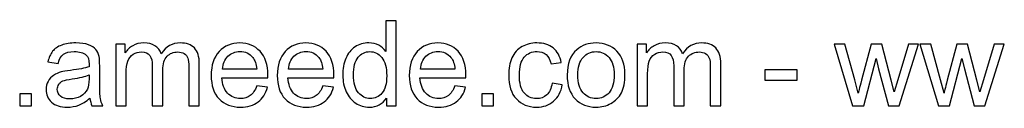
# Model space of a CAD drawing. Header units: millimetres. Extents: x -427 to 344, y -325 to 221.
# Tile 3 of 14: x -137 to 58, y -325 to -308. Entities that reach past the tile are written whole.
import ezdxf

# ---------------------------------------------------------------- set-up
doc = ezdxf.new("R2010")
doc.units = ezdxf.units.MM
doc.header["$MEASUREMENT"] = 0
doc.layers.add('Layer 1', color=7, linetype='Continuous')

msp = doc.modelspace()

# ---------------------------------------------------------------- linework, layer by layer
at = {"layer": 'Layer 1', "color": 250}
for points, knots in [([(-64.3417, -324.7283), (-64.3417, -324.7283), (-64.3417, -323.1744), (-64.3417, -323.1744), (-64.3417, -323.1744), (-65.1167, -324.3821), (-66.2575, -324.9879), (-67.7642, -324.9879), (-67.7642, -324.9879), (-68.7398, -324.9879), (-69.6367, -324.7204), (-70.4511, -324.1815), (-70.4511, -324.1815), (-71.2693, -323.6465), (-71.9027, -322.8951), (-72.3551, -321.9352), (-72.3551, -321.9352), (-72.8036, -320.9714), (-73.0278, -319.866), (-73.0278, -318.615), (-73.0278, -318.615), (-73.0278, -317.3955), (-72.8232, -316.29), (-72.418, -315.2948), (-72.418, -315.2948), (-72.0089, -314.3034), (-71.3991, -313.5402), (-70.5848, -313.0131), (-70.5848, -313.0131), (-69.7744, -312.482), (-68.8618, -312.2184), (-67.8586, -312.2184), (-67.8586, -312.2184), (-67.119, -312.2184), (-66.4621, -312.3758), (-65.8877, -312.6866), (-65.8877, -312.6866), (-65.3134, -312.9974), (-64.8452, -313.4065), (-64.4833, -313.9061), (-64.4833, -313.9061), (-64.4833, -313.9061), (-64.4833, -307.8282), (-64.4833, -307.8282), (-64.4833, -307.8282), (-64.4833, -307.8282), (-62.4062, -307.8282), (-62.4062, -307.8282), (-62.4062, -307.8282), (-62.4062, -307.8282), (-62.4062, -324.7283), (-62.4062, -324.7283), (-62.4062, -324.7283), (-62.4062, -324.7283), (-64.3417, -324.7283), (-64.3417, -324.7283)], [0, 0, 0, 0, 0.06666667, 0.06666667, 0.06666667, 0.06666667, 0.13333333, 0.13333333, 0.13333333, 0.13333333, 0.2, 0.2, 0.2, 0.2, 0.26666667, 0.26666667, 0.26666667, 0.26666667, 0.33333333, 0.33333333, 0.33333333, 0.33333333, 0.4, 0.4, 0.4, 0.4, 0.46666667, 0.46666667, 0.46666667, 0.46666667, 0.53333333, 0.53333333, 0.53333333, 0.53333333, 0.6, 0.6, 0.6, 0.6, 0.66666667, 0.66666667, 0.66666667, 0.66666667, 0.73333333, 0.73333333, 0.73333333, 0.73333333, 0.8, 0.8, 0.8, 0.8, 0.86666667, 0.86666667, 0.86666667, 0.86666667, 1, 1, 1, 1]), ([(-123.2915, -323.1941), (-124.0625, -323.851), (-124.806, -324.3113), (-125.5181, -324.5827), (-125.5181, -324.5827), (-126.2301, -324.8542), (-126.9933, -324.9879), (-127.8116, -324.9879), (-127.8116, -324.9879), (-129.157, -324.9879), (-130.1916, -324.6614), (-130.9154, -324.0045), (-130.9154, -324.0045), (-131.6393, -323.3514), (-132.0012, -322.5135), (-132.0012, -321.4946), (-132.0012, -321.4946), (-132.0012, -320.8967), (-131.8635, -320.3499), (-131.592, -319.8542), (-131.592, -319.8542), (-131.3167, -319.3585), (-130.9587, -318.9651), (-130.5181, -318.6661), (-130.5181, -318.6661), (-130.0736, -318.3672), (-129.5779, -318.139), (-129.0232, -317.9856), (-129.0232, -317.9856), (-128.6141, -317.8794), (-127.9964, -317.7771), (-127.1743, -317.6748), (-127.1743, -317.6748), (-125.4984, -317.4781), (-124.2592, -317.2381), (-123.4685, -316.9627), (-123.4685, -316.9627), (-123.4606, -316.6795), (-123.4567, -316.4985), (-123.4567, -316.4238), (-123.4567, -316.4238), (-123.4567, -315.5819), (-123.6534, -314.9879), (-124.0468, -314.6417), (-124.0468, -314.6417), (-124.5779, -314.1736), (-125.3686, -313.9415), (-126.415, -313.9415), (-126.415, -313.9415), (-127.3946, -313.9415), (-128.1184, -314.1146), (-128.5826, -314.4568), (-128.5826, -314.4568), (-129.0507, -314.7991), (-129.393, -315.4049), (-129.6172, -316.2782), (-129.6172, -316.2782), (-129.6172, -316.2782), (-131.6471, -315.995), (-131.6471, -315.995), (-131.6471, -315.995), (-131.4622, -315.1256), (-131.1593, -314.4214), (-130.7345, -313.8864), (-130.7345, -313.8864), (-130.3096, -313.3514), (-129.6959, -312.9423), (-128.8934, -312.6512), (-128.8934, -312.6512), (-128.0948, -312.364), (-127.1625, -312.2184), (-126.1082, -312.2184), (-126.1082, -312.2184), (-125.0617, -312.2184), (-124.2081, -312.3404), (-123.5511, -312.5882), (-123.5511, -312.5882), (-122.8981, -312.8361), (-122.4142, -313.1429), (-122.1074, -313.5166), (-122.1074, -313.5166), (-121.8005, -313.8904), (-121.5842, -314.3624), (-121.4583, -314.9328), (-121.4583, -314.9328), (-121.3914, -315.2869), (-121.356, -315.9242), (-121.356, -316.8408), (-121.356, -316.8408), (-121.356, -316.8408), (-121.356, -319.5945), (-121.356, -319.5945), (-121.356, -319.5945), (-121.356, -321.5182), (-121.3127, -322.7338), (-121.2262, -323.2491), (-121.2262, -323.2491), (-121.1436, -323.7645), (-120.9705, -324.2562), (-120.7187, -324.7283), (-120.7187, -324.7283), (-120.7187, -324.7283), (-122.8902, -324.7283), (-122.8902, -324.7283), (-122.8902, -324.7283), (-123.0987, -324.2916), (-123.2325, -323.7802), (-123.2915, -323.1941)], [0, 0, 0, 0, 0.03571429, 0.03571429, 0.03571429, 0.03571429, 0.07142857, 0.07142857, 0.07142857, 0.07142857, 0.10714286, 0.10714286, 0.10714286, 0.10714286, 0.14285714, 0.14285714, 0.14285714, 0.14285714, 0.17857143, 0.17857143, 0.17857143, 0.17857143, 0.21428571, 0.21428571, 0.21428571, 0.21428571, 0.25, 0.25, 0.25, 0.25, 0.28571429, 0.28571429, 0.28571429, 0.28571429, 0.32142857, 0.32142857, 0.32142857, 0.32142857, 0.35714286, 0.35714286, 0.35714286, 0.35714286, 0.39285714, 0.39285714, 0.39285714, 0.39285714, 0.42857143, 0.42857143, 0.42857143, 0.42857143, 0.46428571, 0.46428571, 0.46428571, 0.46428571, 0.5, 0.5, 0.5, 0.5, 0.53571429, 0.53571429, 0.53571429, 0.53571429, 0.57142857, 0.57142857, 0.57142857, 0.57142857, 0.60714286, 0.60714286, 0.60714286, 0.60714286, 0.64285714, 0.64285714, 0.64285714, 0.64285714, 0.67857143, 0.67857143, 0.67857143, 0.67857143, 0.71428571, 0.71428571, 0.71428571, 0.71428571, 0.75, 0.75, 0.75, 0.75, 0.78571429, 0.78571429, 0.78571429, 0.78571429, 0.82142857, 0.82142857, 0.82142857, 0.82142857, 0.85714286, 0.85714286, 0.85714286, 0.85714286, 0.89285714, 0.89285714, 0.89285714, 0.89285714, 0.92857143, 0.92857143, 0.92857143, 0.92857143, 1, 1, 1, 1]), ([(-118.1656, -324.7283), (-118.1656, -324.7283), (-118.1656, -312.4781), (-118.1656, -312.4781), (-118.1656, -312.4781), (-118.1656, -312.4781), (-116.3009, -312.4781), (-116.3009, -312.4781), (-116.3009, -312.4781), (-116.3009, -312.4781), (-116.3009, -314.209), (-116.3009, -314.209), (-116.3009, -314.209), (-115.9193, -313.6111), (-115.4079, -313.1272), (-114.7706, -312.7653), (-114.7706, -312.7653), (-114.1333, -312.3994), (-113.4095, -312.2184), (-112.5951, -312.2184), (-112.5951, -312.2184), (-111.6903, -312.2184), (-110.9468, -312.4073), (-110.3685, -312.781), (-110.3685, -312.781), (-109.7903, -313.1587), (-109.3811, -313.6819), (-109.1451, -314.3585), (-109.1451, -314.3585), (-108.1695, -312.9305), (-106.9067, -312.2184), (-105.3489, -312.2184), (-105.3489, -312.2184), (-104.1294, -312.2184), (-103.1891, -312.5528), (-102.5361, -313.2255), (-102.5361, -313.2255), (-101.8792, -313.8982), (-101.5487, -314.9328), (-101.5487, -316.3294), (-101.5487, -316.3294), (-101.5487, -316.3294), (-101.5487, -324.7283), (-101.5487, -324.7283), (-101.5487, -324.7283), (-101.5487, -324.7283), (-103.6258, -324.7283), (-103.6258, -324.7283), (-103.6258, -324.7283), (-103.6258, -324.7283), (-103.6258, -317.0178), (-103.6258, -317.0178), (-103.6258, -317.0178), (-103.6258, -316.1917), (-103.6966, -315.5937), (-103.8304, -315.2279), (-103.8304, -315.2279), (-103.9641, -314.862), (-104.208, -314.5709), (-104.566, -314.3467), (-104.566, -314.3467), (-104.9201, -314.1225), (-105.3371, -314.0123), (-105.8131, -314.0123), (-105.8131, -314.0123), (-106.6785, -314.0123), (-107.3945, -314.2995), (-107.9649, -314.8699), (-107.9649, -314.8699), (-108.5353, -315.4443), (-108.8186, -316.3609), (-108.8186, -317.6197), (-108.8186, -317.6197), (-108.8186, -317.6197), (-108.8186, -324.7283), (-108.8186, -324.7283), (-108.8186, -324.7283), (-108.8186, -324.7283), (-110.8957, -324.7283), (-110.8957, -324.7283), (-110.8957, -324.7283), (-110.8957, -324.7283), (-110.8957, -316.7779), (-110.8957, -316.7779), (-110.8957, -316.7779), (-110.8957, -315.8573), (-111.0648, -315.1649), (-111.4032, -314.7047), (-111.4032, -314.7047), (-111.7415, -314.2444), (-112.2962, -314.0123), (-113.0633, -314.0123), (-113.0633, -314.0123), (-113.6455, -314.0123), (-114.1844, -314.1657), (-114.6801, -314.4726), (-114.6801, -314.4726), (-115.1758, -314.7794), (-115.5338, -315.2279), (-115.758, -315.8219), (-115.758, -315.8219), (-115.9783, -316.412), (-116.0885, -317.2657), (-116.0885, -318.379), (-116.0885, -318.379), (-116.0885, -318.379), (-116.0885, -324.7283), (-116.0885, -324.7283), (-116.0885, -324.7283), (-116.0885, -324.7283), (-118.1656, -324.7283), (-118.1656, -324.7283)], [0, 0, 0, 0, 0.03448276, 0.03448276, 0.03448276, 0.03448276, 0.06896552, 0.06896552, 0.06896552, 0.06896552, 0.10344828, 0.10344828, 0.10344828, 0.10344828, 0.13793103, 0.13793103, 0.13793103, 0.13793103, 0.17241379, 0.17241379, 0.17241379, 0.17241379, 0.20689655, 0.20689655, 0.20689655, 0.20689655, 0.24137931, 0.24137931, 0.24137931, 0.24137931, 0.27586207, 0.27586207, 0.27586207, 0.27586207, 0.31034483, 0.31034483, 0.31034483, 0.31034483, 0.34482759, 0.34482759, 0.34482759, 0.34482759, 0.37931034, 0.37931034, 0.37931034, 0.37931034, 0.4137931, 0.4137931, 0.4137931, 0.4137931, 0.44827586, 0.44827586, 0.44827586, 0.44827586, 0.48275862, 0.48275862, 0.48275862, 0.48275862, 0.51724138, 0.51724138, 0.51724138, 0.51724138, 0.55172414, 0.55172414, 0.55172414, 0.55172414, 0.5862069, 0.5862069, 0.5862069, 0.5862069, 0.62068966, 0.62068966, 0.62068966, 0.62068966, 0.65517241, 0.65517241, 0.65517241, 0.65517241, 0.68965517, 0.68965517, 0.68965517, 0.68965517, 0.72413793, 0.72413793, 0.72413793, 0.72413793, 0.75862069, 0.75862069, 0.75862069, 0.75862069, 0.79310345, 0.79310345, 0.79310345, 0.79310345, 0.82758621, 0.82758621, 0.82758621, 0.82758621, 0.86206897, 0.86206897, 0.86206897, 0.86206897, 0.89655172, 0.89655172, 0.89655172, 0.89655172, 0.93103448, 0.93103448, 0.93103448, 0.93103448, 1, 1, 1, 1]), ([(-90.1482, -320.7629), (-90.1482, -320.7629), (-88.0003, -321.0462), (-88.0003, -321.0462), (-88.0003, -321.0462), (-88.3347, -322.2932), (-88.9602, -323.2649), (-89.8729, -323.9533), (-89.8729, -323.9533), (-90.7855, -324.6418), (-91.95, -324.9879), (-93.3701, -324.9879), (-93.3701, -324.9879), (-95.1561, -324.9879), (-96.5723, -324.4372), (-97.6187, -323.3357), (-97.6187, -323.3357), (-98.6652, -322.2381), (-99.1884, -320.6921), (-99.1884, -318.7055), (-99.1884, -318.7055), (-99.1884, -316.652), (-98.6612, -315.0548), (-97.603, -313.9218), (-97.603, -313.9218), (-96.5448, -312.7849), (-95.1718, -312.2184), (-93.4842, -312.2184), (-93.4842, -312.2184), (-91.8516, -312.2184), (-90.518, -312.7731), (-89.4834, -313.8864), (-89.4834, -313.8864), (-88.4488, -314.9997), (-87.9295, -316.5654), (-87.9295, -318.5835), (-87.9295, -318.5835), (-87.9295, -318.7055), (-87.9334, -318.8904), (-87.9413, -319.1343), (-87.9413, -319.1343), (-87.9413, -319.1343), (-97.0641, -319.1343), (-97.0641, -319.1343), (-97.0641, -319.1343), (-96.9854, -320.4757), (-96.6077, -321.5064), (-95.9232, -322.2185), (-95.9232, -322.2185), (-95.2427, -322.9305), (-94.389, -323.2885), (-93.3701, -323.2885), (-93.3701, -323.2885), (-92.6109, -323.2885), (-91.9618, -323.0879), (-91.4268, -322.6866), (-91.4268, -322.6866), (-90.8878, -322.2853), (-90.4629, -321.6441), (-90.1482, -320.7629)], [0, 0, 0, 0, 0.0625, 0.0625, 0.0625, 0.0625, 0.125, 0.125, 0.125, 0.125, 0.1875, 0.1875, 0.1875, 0.1875, 0.25, 0.25, 0.25, 0.25, 0.3125, 0.3125, 0.3125, 0.3125, 0.375, 0.375, 0.375, 0.375, 0.4375, 0.4375, 0.4375, 0.4375, 0.5, 0.5, 0.5, 0.5, 0.5625, 0.5625, 0.5625, 0.5625, 0.625, 0.625, 0.625, 0.625, 0.6875, 0.6875, 0.6875, 0.6875, 0.75, 0.75, 0.75, 0.75, 0.8125, 0.8125, 0.8125, 0.8125, 0.875, 0.875, 0.875, 0.875, 1, 1, 1, 1]), ([(-77.0207, -320.7629), (-77.0207, -320.7629), (-74.8728, -321.0462), (-74.8728, -321.0462), (-74.8728, -321.0462), (-75.2072, -322.2932), (-75.8327, -323.2649), (-76.7454, -323.9533), (-76.7454, -323.9533), (-77.658, -324.6418), (-78.8225, -324.9879), (-80.2426, -324.9879), (-80.2426, -324.9879), (-82.0286, -324.9879), (-83.4448, -324.4372), (-84.4912, -323.3357), (-84.4912, -323.3357), (-85.5377, -322.2381), (-86.0609, -320.6921), (-86.0609, -318.7055), (-86.0609, -318.7055), (-86.0609, -316.652), (-85.5337, -315.0548), (-84.4755, -313.9218), (-84.4755, -313.9218), (-83.4173, -312.7849), (-82.0443, -312.2184), (-80.3567, -312.2184), (-80.3567, -312.2184), (-78.7241, -312.2184), (-77.3905, -312.7731), (-76.3559, -313.8864), (-76.3559, -313.8864), (-75.3213, -314.9997), (-74.802, -316.5654), (-74.802, -318.5835), (-74.802, -318.5835), (-74.802, -318.7055), (-74.8059, -318.8904), (-74.8138, -319.1343), (-74.8138, -319.1343), (-74.8138, -319.1343), (-83.9366, -319.1343), (-83.9366, -319.1343), (-83.9366, -319.1343), (-83.8579, -320.4757), (-83.4802, -321.5064), (-82.7957, -322.2185), (-82.7957, -322.2185), (-82.1152, -322.9305), (-81.2615, -323.2885), (-80.2426, -323.2885), (-80.2426, -323.2885), (-79.4834, -323.2885), (-78.8343, -323.0879), (-78.2993, -322.6866), (-78.2993, -322.6866), (-77.7603, -322.2853), (-77.3354, -321.6441), (-77.0207, -320.7629)], [0, 0, 0, 0, 0.0625, 0.0625, 0.0625, 0.0625, 0.125, 0.125, 0.125, 0.125, 0.1875, 0.1875, 0.1875, 0.1875, 0.25, 0.25, 0.25, 0.25, 0.3125, 0.3125, 0.3125, 0.3125, 0.375, 0.375, 0.375, 0.375, 0.4375, 0.4375, 0.4375, 0.4375, 0.5, 0.5, 0.5, 0.5, 0.5625, 0.5625, 0.5625, 0.5625, 0.625, 0.625, 0.625, 0.625, 0.6875, 0.6875, 0.6875, 0.6875, 0.75, 0.75, 0.75, 0.75, 0.8125, 0.8125, 0.8125, 0.8125, 0.875, 0.875, 0.875, 0.875, 1, 1, 1, 1]), ([(-50.7657, -320.7629), (-50.7657, -320.7629), (-48.6178, -321.0462), (-48.6178, -321.0462), (-48.6178, -321.0462), (-48.9522, -322.2932), (-49.5777, -323.2649), (-50.4904, -323.9533), (-50.4904, -323.9533), (-51.403, -324.6418), (-52.5675, -324.9879), (-53.9876, -324.9879), (-53.9876, -324.9879), (-55.7736, -324.9879), (-57.1898, -324.4372), (-58.2362, -323.3357), (-58.2362, -323.3357), (-59.2827, -322.2381), (-59.8059, -320.6921), (-59.8059, -318.7055), (-59.8059, -318.7055), (-59.8059, -316.652), (-59.2787, -315.0548), (-58.2205, -313.9218), (-58.2205, -313.9218), (-57.1623, -312.7849), (-55.7893, -312.2184), (-54.1017, -312.2184), (-54.1017, -312.2184), (-52.4691, -312.2184), (-51.1355, -312.7731), (-50.1009, -313.8864), (-50.1009, -313.8864), (-49.0663, -314.9997), (-48.547, -316.5654), (-48.547, -318.5835), (-48.547, -318.5835), (-48.547, -318.7055), (-48.5509, -318.8904), (-48.5588, -319.1343), (-48.5588, -319.1343), (-48.5588, -319.1343), (-57.6816, -319.1343), (-57.6816, -319.1343), (-57.6816, -319.1343), (-57.6029, -320.4757), (-57.2252, -321.5064), (-56.5407, -322.2185), (-56.5407, -322.2185), (-55.8602, -322.9305), (-55.0065, -323.2885), (-53.9876, -323.2885), (-53.9876, -323.2885), (-53.2284, -323.2885), (-52.5793, -323.0879), (-52.0443, -322.6866), (-52.0443, -322.6866), (-51.5053, -322.2853), (-51.0804, -321.6441), (-50.7657, -320.7629)], [0, 0, 0, 0, 0.0625, 0.0625, 0.0625, 0.0625, 0.125, 0.125, 0.125, 0.125, 0.1875, 0.1875, 0.1875, 0.1875, 0.25, 0.25, 0.25, 0.25, 0.3125, 0.3125, 0.3125, 0.3125, 0.375, 0.375, 0.375, 0.375, 0.4375, 0.4375, 0.4375, 0.4375, 0.5, 0.5, 0.5, 0.5, 0.5625, 0.5625, 0.5625, 0.5625, 0.625, 0.625, 0.625, 0.625, 0.6875, 0.6875, 0.6875, 0.6875, 0.75, 0.75, 0.75, 0.75, 0.8125, 0.8125, 0.8125, 0.8125, 0.875, 0.875, 0.875, 0.875, 1, 1, 1, 1]), ([(-31.4345, -320.2436), (-31.4345, -320.2436), (-29.4046, -320.5269), (-29.4046, -320.5269), (-29.4046, -320.5269), (-29.6288, -321.9234), (-30.1953, -323.0131), (-31.1119, -323.8038), (-31.1119, -323.8038), (-32.0285, -324.5945), (-33.1575, -324.9879), (-34.4911, -324.9879), (-34.4911, -324.9879), (-36.1631, -324.9879), (-37.5084, -324.4411), (-38.5234, -323.3475), (-38.5234, -323.3475), (-39.5423, -322.2539), (-40.0498, -320.6882), (-40.0498, -318.6504), (-40.0498, -318.6504), (-40.0498, -317.3286), (-39.8295, -316.176), (-39.3928, -315.1846), (-39.3928, -315.1846), (-38.9561, -314.1972), (-38.2913, -313.4537), (-37.3944, -312.962), (-37.3944, -312.962), (-36.5014, -312.4663), (-35.5297, -312.2184), (-34.4754, -312.2184), (-34.4754, -312.2184), (-33.1497, -312.2184), (-32.06, -312.5528), (-31.2181, -313.2255), (-31.2181, -313.2255), (-30.3723, -313.8982), (-29.8294, -314.8542), (-29.5934, -316.0894), (-29.5934, -316.0894), (-29.5934, -316.0894), (-31.5997, -316.3963), (-31.5997, -316.3963), (-31.5997, -316.3963), (-31.7925, -315.5741), (-32.1308, -314.9565), (-32.6225, -314.5395), (-32.6225, -314.5395), (-33.1103, -314.1264), (-33.7004, -313.9179), (-34.3928, -313.9179), (-34.3928, -313.9179), (-35.4392, -313.9179), (-36.2889, -314.2916), (-36.9459, -315.0391), (-36.9459, -315.0391), (-37.5989, -315.7904), (-37.9254, -316.9706), (-37.9254, -318.5914), (-37.9254, -318.5914), (-37.9254, -320.2358), (-37.6107, -321.4277), (-36.9813, -322.1713), (-36.9813, -322.1713), (-36.3479, -322.9148), (-35.5258, -323.2885), (-34.5147, -323.2885), (-34.5147, -323.2885), (-33.6965, -323.2885), (-33.0159, -323.0406), (-32.473, -322.541), (-32.473, -322.541), (-31.9262, -322.0454), (-31.58, -321.2783), (-31.4345, -320.2436)], [0, 0, 0, 0, 0.05, 0.05, 0.05, 0.05, 0.1, 0.1, 0.1, 0.1, 0.15, 0.15, 0.15, 0.15, 0.2, 0.2, 0.2, 0.2, 0.25, 0.25, 0.25, 0.25, 0.3, 0.3, 0.3, 0.3, 0.35, 0.35, 0.35, 0.35, 0.4, 0.4, 0.4, 0.4, 0.45, 0.45, 0.45, 0.45, 0.5, 0.5, 0.5, 0.5, 0.55, 0.55, 0.55, 0.55, 0.6, 0.6, 0.6, 0.6, 0.65, 0.65, 0.65, 0.65, 0.7, 0.7, 0.7, 0.7, 0.75, 0.75, 0.75, 0.75, 0.8, 0.8, 0.8, 0.8, 0.85, 0.85, 0.85, 0.85, 0.9, 0.9, 0.9, 0.9, 1, 1, 1, 1]), ([(-28.4133, -318.6032), (-28.4133, -316.3412), (-27.7839, -314.6653), (-26.5211, -313.5756), (-26.5211, -313.5756), (-25.4707, -312.6708), (-24.1843, -312.2184), (-22.6698, -312.2184), (-22.6698, -312.2184), (-20.99, -312.2184), (-19.6131, -312.7692), (-18.5431, -313.8707), (-18.5431, -313.8707), (-17.477, -314.9683), (-16.942, -316.4907), (-16.942, -318.4301), (-16.942, -318.4301), (-16.942, -320.0037), (-17.178, -321.2389), (-17.6501, -322.1398), (-17.6501, -322.1398), (-18.1222, -323.0406), (-18.8106, -323.7409), (-19.7154, -324.2405), (-19.7154, -324.2405), (-20.6163, -324.7401), (-21.6037, -324.9879), (-22.6698, -324.9879), (-22.6698, -324.9879), (-24.385, -324.9879), (-25.7697, -324.4411), (-26.8279, -323.3436), (-26.8279, -323.3436), (-27.8861, -322.246), (-28.4133, -320.6646), (-28.4133, -318.6032)], [0, 0, 0, 0, 0.1, 0.1, 0.1, 0.1, 0.2, 0.2, 0.2, 0.2, 0.3, 0.3, 0.3, 0.3, 0.4, 0.4, 0.4, 0.4, 0.5, 0.5, 0.5, 0.5, 0.6, 0.6, 0.6, 0.6, 0.7, 0.7, 0.7, 0.7, 0.8, 0.8, 0.8, 0.8, 1, 1, 1, 1]), ([(-14.5069, -324.7283), (-14.5069, -324.7283), (-14.5069, -312.4781), (-14.5069, -312.4781), (-14.5069, -312.4781), (-14.5069, -312.4781), (-12.6422, -312.4781), (-12.6422, -312.4781), (-12.6422, -312.4781), (-12.6422, -312.4781), (-12.6422, -314.209), (-12.6422, -314.209), (-12.6422, -314.209), (-12.2606, -313.6111), (-11.7492, -313.1272), (-11.1119, -312.7653), (-11.1119, -312.7653), (-10.4746, -312.3994), (-9.7508, -312.2184), (-8.9364, -312.2184), (-8.9364, -312.2184), (-8.0316, -312.2184), (-7.2881, -312.4073), (-6.7098, -312.781), (-6.7098, -312.781), (-6.1316, -313.1587), (-5.7224, -313.6819), (-5.4864, -314.3585), (-5.4864, -314.3585), (-4.5108, -312.9305), (-3.248, -312.2184), (-1.6902, -312.2184), (-1.6902, -312.2184), (-0.4707, -312.2184), (0.4696, -312.5528), (1.1226, -313.2255), (1.1226, -313.2255), (1.7795, -313.8982), (2.11, -314.9328), (2.11, -316.3294), (2.11, -316.3294), (2.11, -316.3294), (2.11, -324.7283), (2.11, -324.7283), (2.11, -324.7283), (2.11, -324.7283), (0.0329, -324.7283), (0.0329, -324.7283), (0.0329, -324.7283), (0.0329, -324.7283), (0.0329, -317.0178), (0.0329, -317.0178), (0.0329, -317.0178), (0.0329, -316.1917), (-0.0379, -315.5937), (-0.1717, -315.2279), (-0.1717, -315.2279), (-0.3054, -314.862), (-0.5493, -314.5709), (-0.9073, -314.3467), (-0.9073, -314.3467), (-1.2614, -314.1225), (-1.6784, -314.0123), (-2.1544, -314.0123), (-2.1544, -314.0123), (-3.0198, -314.0123), (-3.7358, -314.2995), (-4.3062, -314.8699), (-4.3062, -314.8699), (-4.8766, -315.4443), (-5.1599, -316.3609), (-5.1599, -317.6197), (-5.1599, -317.6197), (-5.1599, -317.6197), (-5.1599, -324.7283), (-5.1599, -324.7283), (-5.1599, -324.7283), (-5.1599, -324.7283), (-7.237, -324.7283), (-7.237, -324.7283), (-7.237, -324.7283), (-7.237, -324.7283), (-7.237, -316.7779), (-7.237, -316.7779), (-7.237, -316.7779), (-7.237, -315.8573), (-7.4061, -315.1649), (-7.7445, -314.7047), (-7.7445, -314.7047), (-8.0828, -314.2444), (-8.6375, -314.0123), (-9.4046, -314.0123), (-9.4046, -314.0123), (-9.9868, -314.0123), (-10.5257, -314.1657), (-11.0214, -314.4726), (-11.0214, -314.4726), (-11.5171, -314.7794), (-11.8751, -315.2279), (-12.0993, -315.8219), (-12.0993, -315.8219), (-12.3196, -316.412), (-12.4298, -317.2657), (-12.4298, -318.379), (-12.4298, -318.379), (-12.4298, -318.379), (-12.4298, -324.7283), (-12.4298, -324.7283), (-12.4298, -324.7283), (-12.4298, -324.7283), (-14.5069, -324.7283), (-14.5069, -324.7283)], [0, 0, 0, 0, 0.03448276, 0.03448276, 0.03448276, 0.03448276, 0.06896552, 0.06896552, 0.06896552, 0.06896552, 0.10344828, 0.10344828, 0.10344828, 0.10344828, 0.13793103, 0.13793103, 0.13793103, 0.13793103, 0.17241379, 0.17241379, 0.17241379, 0.17241379, 0.20689655, 0.20689655, 0.20689655, 0.20689655, 0.24137931, 0.24137931, 0.24137931, 0.24137931, 0.27586207, 0.27586207, 0.27586207, 0.27586207, 0.31034483, 0.31034483, 0.31034483, 0.31034483, 0.34482759, 0.34482759, 0.34482759, 0.34482759, 0.37931034, 0.37931034, 0.37931034, 0.37931034, 0.4137931, 0.4137931, 0.4137931, 0.4137931, 0.44827586, 0.44827586, 0.44827586, 0.44827586, 0.48275862, 0.48275862, 0.48275862, 0.48275862, 0.51724138, 0.51724138, 0.51724138, 0.51724138, 0.55172414, 0.55172414, 0.55172414, 0.55172414, 0.5862069, 0.5862069, 0.5862069, 0.5862069, 0.62068966, 0.62068966, 0.62068966, 0.62068966, 0.65517241, 0.65517241, 0.65517241, 0.65517241, 0.68965517, 0.68965517, 0.68965517, 0.68965517, 0.72413793, 0.72413793, 0.72413793, 0.72413793, 0.75862069, 0.75862069, 0.75862069, 0.75862069, 0.79310345, 0.79310345, 0.79310345, 0.79310345, 0.82758621, 0.82758621, 0.82758621, 0.82758621, 0.86206897, 0.86206897, 0.86206897, 0.86206897, 0.89655172, 0.89655172, 0.89655172, 0.89655172, 0.93103448, 0.93103448, 0.93103448, 0.93103448, 1, 1, 1, 1]), ([(28.3334, -324.7283), (28.3334, -324.7283), (24.6316, -312.4781), (24.6316, -312.4781), (24.6316, -312.4781), (24.6316, -312.4781), (26.8031, -312.4781), (26.8031, -312.4781), (26.8031, -312.4781), (26.8031, -312.4781), (28.7583, -319.5473), (28.7583, -319.5473), (28.7583, -319.5473), (28.7583, -319.5473), (29.4507, -322.1791), (29.4507, -322.1791), (29.4507, -322.1791), (29.4782, -322.0493), (29.6906, -321.2074), (30.084, -319.6535), (30.084, -319.6535), (30.084, -319.6535), (32.0234, -312.4781), (32.0234, -312.4781), (32.0234, -312.4781), (32.0234, -312.4781), (34.1517, -312.4781), (34.1517, -312.4781), (34.1517, -312.4781), (34.1517, -312.4781), (35.9967, -319.5906), (35.9967, -319.5906), (35.9967, -319.5906), (35.9967, -319.5906), (36.5986, -321.9234), (36.5986, -321.9234), (36.5986, -321.9234), (36.5986, -321.9234), (37.3028, -319.5591), (37.3028, -319.5591), (37.3028, -319.5591), (37.3028, -319.5591), (39.4192, -312.4781), (39.4192, -312.4781), (39.4192, -312.4781), (39.4192, -312.4781), (41.4373, -312.4781), (41.4373, -312.4781), (41.4373, -312.4781), (41.4373, -312.4781), (37.5939, -324.7283), (37.5939, -324.7283), (37.5939, -324.7283), (37.5939, -324.7283), (35.4459, -324.7283), (35.4459, -324.7283), (35.4459, -324.7283), (35.4459, -324.7283), (33.5026, -317.3994), (33.5026, -317.3994), (33.5026, -317.3994), (33.5026, -317.3994), (33.0109, -315.3026), (33.0109, -315.3026), (33.0109, -315.3026), (33.0109, -315.3026), (30.5325, -324.7283), (30.5325, -324.7283), (30.5325, -324.7283), (30.5325, -324.7283), (28.3334, -324.7283), (28.3334, -324.7283)], [0, 0, 0, 0, 0.05263158, 0.05263158, 0.05263158, 0.05263158, 0.10526316, 0.10526316, 0.10526316, 0.10526316, 0.15789474, 0.15789474, 0.15789474, 0.15789474, 0.21052632, 0.21052632, 0.21052632, 0.21052632, 0.26315789, 0.26315789, 0.26315789, 0.26315789, 0.31578947, 0.31578947, 0.31578947, 0.31578947, 0.36842105, 0.36842105, 0.36842105, 0.36842105, 0.42105263, 0.42105263, 0.42105263, 0.42105263, 0.47368421, 0.47368421, 0.47368421, 0.47368421, 0.52631579, 0.52631579, 0.52631579, 0.52631579, 0.57894737, 0.57894737, 0.57894737, 0.57894737, 0.63157895, 0.63157895, 0.63157895, 0.63157895, 0.68421053, 0.68421053, 0.68421053, 0.68421053, 0.73684211, 0.73684211, 0.73684211, 0.73684211, 0.78947368, 0.78947368, 0.78947368, 0.78947368, 0.84210526, 0.84210526, 0.84210526, 0.84210526, 0.89473684, 0.89473684, 0.89473684, 0.89473684, 1, 1, 1, 1]), ([(45.3791, -324.7283), (45.3791, -324.7283), (41.6773, -312.4781), (41.6773, -312.4781), (41.6773, -312.4781), (41.6773, -312.4781), (43.8488, -312.4781), (43.8488, -312.4781), (43.8488, -312.4781), (43.8488, -312.4781), (45.804, -319.5473), (45.804, -319.5473), (45.804, -319.5473), (45.804, -319.5473), (46.4964, -322.1791), (46.4964, -322.1791), (46.4964, -322.1791), (46.5239, -322.0493), (46.7363, -321.2074), (47.1297, -319.6535), (47.1297, -319.6535), (47.1297, -319.6535), (49.0691, -312.4781), (49.0691, -312.4781), (49.0691, -312.4781), (49.0691, -312.4781), (51.1974, -312.4781), (51.1974, -312.4781), (51.1974, -312.4781), (51.1974, -312.4781), (53.0424, -319.5906), (53.0424, -319.5906), (53.0424, -319.5906), (53.0424, -319.5906), (53.6443, -321.9234), (53.6443, -321.9234), (53.6443, -321.9234), (53.6443, -321.9234), (54.3485, -319.5591), (54.3485, -319.5591), (54.3485, -319.5591), (54.3485, -319.5591), (56.4649, -312.4781), (56.4649, -312.4781), (56.4649, -312.4781), (56.4649, -312.4781), (58.483, -312.4781), (58.483, -312.4781), (58.483, -312.4781), (58.483, -312.4781), (54.6396, -324.7283), (54.6396, -324.7283), (54.6396, -324.7283), (54.6396, -324.7283), (52.4916, -324.7283), (52.4916, -324.7283), (52.4916, -324.7283), (52.4916, -324.7283), (50.5483, -317.3994), (50.5483, -317.3994), (50.5483, -317.3994), (50.5483, -317.3994), (50.0566, -315.3026), (50.0566, -315.3026), (50.0566, -315.3026), (50.0566, -315.3026), (47.5782, -324.7283), (47.5782, -324.7283), (47.5782, -324.7283), (47.5782, -324.7283), (45.3791, -324.7283), (45.3791, -324.7283)], [0, 0, 0, 0, 0.05263158, 0.05263158, 0.05263158, 0.05263158, 0.10526316, 0.10526316, 0.10526316, 0.10526316, 0.15789474, 0.15789474, 0.15789474, 0.15789474, 0.21052632, 0.21052632, 0.21052632, 0.21052632, 0.26315789, 0.26315789, 0.26315789, 0.26315789, 0.31578947, 0.31578947, 0.31578947, 0.31578947, 0.36842105, 0.36842105, 0.36842105, 0.36842105, 0.42105263, 0.42105263, 0.42105263, 0.42105263, 0.47368421, 0.47368421, 0.47368421, 0.47368421, 0.52631579, 0.52631579, 0.52631579, 0.52631579, 0.57894737, 0.57894737, 0.57894737, 0.57894737, 0.63157895, 0.63157895, 0.63157895, 0.63157895, 0.68421053, 0.68421053, 0.68421053, 0.68421053, 0.73684211, 0.73684211, 0.73684211, 0.73684211, 0.78947368, 0.78947368, 0.78947368, 0.78947368, 0.84210526, 0.84210526, 0.84210526, 0.84210526, 0.89473684, 0.89473684, 0.89473684, 0.89473684, 1, 1, 1, 1]), ([(-96.946, -317.4348), (-96.946, -317.4348), (-90.1246, -317.4348), (-90.1246, -317.4348), (-90.1246, -317.4348), (-90.2151, -316.4041), (-90.4787, -315.6331), (-90.9075, -315.1177), (-90.9075, -315.1177), (-91.5644, -314.3192), (-92.422, -313.9179), (-93.4724, -313.9179), (-93.4724, -313.9179), (-94.4244, -313.9179), (-95.223, -314.2365), (-95.8721, -314.8738), (-95.8721, -314.8738), (-96.5172, -315.5111), (-96.8752, -316.3648), (-96.946, -317.4348)], [0, 0, 0, 0, 0.16666667, 0.16666667, 0.16666667, 0.16666667, 0.33333333, 0.33333333, 0.33333333, 0.33333333, 0.5, 0.5, 0.5, 0.5, 0.66666667, 0.66666667, 0.66666667, 0.66666667, 1, 1, 1, 1]), ([(-83.8185, -317.4348), (-83.8185, -317.4348), (-76.9971, -317.4348), (-76.9971, -317.4348), (-76.9971, -317.4348), (-77.0876, -316.4041), (-77.3512, -315.6331), (-77.78, -315.1177), (-77.78, -315.1177), (-78.4369, -314.3192), (-79.2945, -313.9179), (-80.3449, -313.9179), (-80.3449, -313.9179), (-81.2969, -313.9179), (-82.0955, -314.2365), (-82.7446, -314.8738), (-82.7446, -314.8738), (-83.3897, -315.5111), (-83.7477, -316.3648), (-83.8185, -317.4348)], [0, 0, 0, 0, 0.16666667, 0.16666667, 0.16666667, 0.16666667, 0.33333333, 0.33333333, 0.33333333, 0.33333333, 0.5, 0.5, 0.5, 0.5, 0.66666667, 0.66666667, 0.66666667, 0.66666667, 1, 1, 1, 1]), ([(-70.9035, -318.6189), (-70.9035, -320.1846), (-70.573, -321.353), (-69.9082, -322.128), (-69.9082, -322.128), (-69.2473, -322.903), (-68.4644, -323.2885), (-67.5636, -323.2885), (-67.5636, -323.2885), (-66.6548, -323.2885), (-65.8838, -322.9187), (-65.2465, -322.1791), (-65.2465, -322.1791), (-64.6131, -321.4395), (-64.2945, -320.3105), (-64.2945, -318.792), (-64.2945, -318.792), (-64.2945, -317.124), (-64.6171, -315.8967), (-65.2662, -315.1138), (-65.2662, -315.1138), (-65.9113, -314.331), (-66.7099, -313.9415), (-67.658, -313.9415), (-67.658, -313.9415), (-68.5825, -313.9415), (-69.3535, -314.3152), (-69.9751, -315.0666), (-69.9751, -315.0666), (-70.5927, -315.818), (-70.9035, -317.0021), (-70.9035, -318.6189)], [0, 0, 0, 0, 0.11111111, 0.11111111, 0.11111111, 0.11111111, 0.22222222, 0.22222222, 0.22222222, 0.22222222, 0.33333333, 0.33333333, 0.33333333, 0.33333333, 0.44444444, 0.44444444, 0.44444444, 0.44444444, 0.55555556, 0.55555556, 0.55555556, 0.55555556, 0.66666667, 0.66666667, 0.66666667, 0.66666667, 0.77777778, 0.77777778, 0.77777778, 0.77777778, 1, 1, 1, 1]), ([(-57.5635, -317.4348), (-57.5635, -317.4348), (-50.7421, -317.4348), (-50.7421, -317.4348), (-50.7421, -317.4348), (-50.8326, -316.4041), (-51.0962, -315.6331), (-51.525, -315.1177), (-51.525, -315.1177), (-52.1819, -314.3192), (-53.0395, -313.9179), (-54.0899, -313.9179), (-54.0899, -313.9179), (-55.0419, -313.9179), (-55.8405, -314.2365), (-56.4896, -314.8738), (-56.4896, -314.8738), (-57.1347, -315.5111), (-57.4927, -316.3648), (-57.5635, -317.4348)], [0, 0, 0, 0, 0.16666667, 0.16666667, 0.16666667, 0.16666667, 0.33333333, 0.33333333, 0.33333333, 0.33333333, 0.5, 0.5, 0.5, 0.5, 0.66666667, 0.66666667, 0.66666667, 0.66666667, 1, 1, 1, 1]), ([(-26.289, -318.6071), (-26.289, -320.1728), (-25.9467, -321.3451), (-25.2622, -322.1201), (-25.2622, -322.1201), (-24.5738, -322.899), (-23.7123, -323.2885), (-22.6698, -323.2885), (-22.6698, -323.2885), (-21.6391, -323.2885), (-20.7815, -322.899), (-20.0931, -322.1162), (-20.0931, -322.1162), (-19.4085, -321.3333), (-19.0663, -320.1414), (-19.0663, -318.5402), (-19.0663, -318.5402), (-19.0663, -317.0296), (-19.4125, -315.8849), (-20.1009, -315.1099), (-20.1009, -315.1099), (-20.7894, -314.331), (-21.6469, -313.9415), (-22.6698, -313.9415), (-22.6698, -313.9415), (-23.7123, -313.9415), (-24.5738, -314.327), (-25.2622, -315.102), (-25.2622, -315.102), (-25.9467, -315.877), (-26.289, -317.0454), (-26.289, -318.6071)], [0, 0, 0, 0, 0.11111111, 0.11111111, 0.11111111, 0.11111111, 0.22222222, 0.22222222, 0.22222222, 0.22222222, 0.33333333, 0.33333333, 0.33333333, 0.33333333, 0.44444444, 0.44444444, 0.44444444, 0.44444444, 0.55555556, 0.55555556, 0.55555556, 0.55555556, 0.66666667, 0.66666667, 0.66666667, 0.66666667, 0.77777778, 0.77777778, 0.77777778, 0.77777778, 1, 1, 1, 1]), ([(-123.4567, -318.5914), (-124.212, -318.8982), (-125.345, -319.1579), (-126.8556, -319.3703), (-126.8556, -319.3703), (-127.7132, -319.4923), (-128.319, -319.6299), (-128.6731, -319.7834), (-128.6731, -319.7834), (-129.0271, -319.9368), (-129.2986, -320.161), (-129.4913, -320.4521), (-129.4913, -320.4521), (-129.6841, -320.7472), (-129.7824, -321.0737), (-129.7824, -321.4356), (-129.7824, -321.4356), (-129.7824, -321.9824), (-129.5739, -322.4427), (-129.153, -322.8085), (-129.153, -322.8085), (-128.7321, -323.1744), (-128.1184, -323.3593), (-127.3119, -323.3593), (-127.3119, -323.3593), (-126.5134, -323.3593), (-125.8013, -323.1862), (-125.1758, -322.8361), (-125.1758, -322.8361), (-124.5543, -322.4899), (-124.094, -322.0139), (-123.8029, -321.412), (-123.8029, -321.412), (-123.5787, -320.9439), (-123.4685, -320.2554), (-123.4685, -319.3467), (-123.4685, -319.3467), (-123.4685, -319.3467), (-123.4567, -318.5914), (-123.4567, -318.5914)], [0, 0, 0, 0, 0.09090909, 0.09090909, 0.09090909, 0.09090909, 0.18181818, 0.18181818, 0.18181818, 0.18181818, 0.27272727, 0.27272727, 0.27272727, 0.27272727, 0.36363636, 0.36363636, 0.36363636, 0.36363636, 0.45454545, 0.45454545, 0.45454545, 0.45454545, 0.54545455, 0.54545455, 0.54545455, 0.54545455, 0.63636364, 0.63636364, 0.63636364, 0.63636364, 0.72727273, 0.72727273, 0.72727273, 0.72727273, 0.81818182, 0.81818182, 0.81818182, 0.81818182, 1, 1, 1, 1]), ([(10.8865, -319.6535), (10.8865, -319.6535), (10.8865, -317.5764), (10.8865, -317.5764), (10.8865, -317.5764), (10.8865, -317.5764), (17.3067, -317.5764), (17.3067, -317.5764), (17.3067, -317.5764), (17.3067, -317.5764), (17.3067, -319.6535), (17.3067, -319.6535), (17.3067, -319.6535), (17.3067, -319.6535), (10.8865, -319.6535), (10.8865, -319.6535)], [0, 0, 0, 0, 0.2, 0.2, 0.2, 0.2, 0.4, 0.4, 0.4, 0.4, 0.6, 0.6, 0.6, 0.6, 1, 1, 1, 1]), ([(-137.2608, -324.7283), (-137.2608, -324.7283), (-137.2608, -322.368), (-137.2608, -322.368), (-137.2608, -322.368), (-137.2608, -322.368), (-134.9004, -322.368), (-134.9004, -322.368), (-134.9004, -322.368), (-134.9004, -322.368), (-134.9004, -324.7283), (-134.9004, -324.7283), (-134.9004, -324.7283), (-134.9004, -324.7283), (-137.2608, -324.7283), (-137.2608, -324.7283)], [0, 0, 0, 0, 0.2, 0.2, 0.2, 0.2, 0.4, 0.4, 0.4, 0.4, 0.6, 0.6, 0.6, 0.6, 1, 1, 1, 1]), ([(-45.4038, -324.7283), (-45.4038, -324.7283), (-45.4038, -322.368), (-45.4038, -322.368), (-45.4038, -322.368), (-45.4038, -322.368), (-43.0434, -322.368), (-43.0434, -322.368), (-43.0434, -322.368), (-43.0434, -322.368), (-43.0434, -324.7283), (-43.0434, -324.7283), (-43.0434, -324.7283), (-43.0434, -324.7283), (-45.4038, -324.7283), (-45.4038, -324.7283)], [0, 0, 0, 0, 0.2, 0.2, 0.2, 0.2, 0.4, 0.4, 0.4, 0.4, 0.6, 0.6, 0.6, 0.6, 1, 1, 1, 1])]:
    msp.add_open_spline(points, degree=3, knots=knots, dxfattribs=at)

doc.saveas('drawing.dxf')
